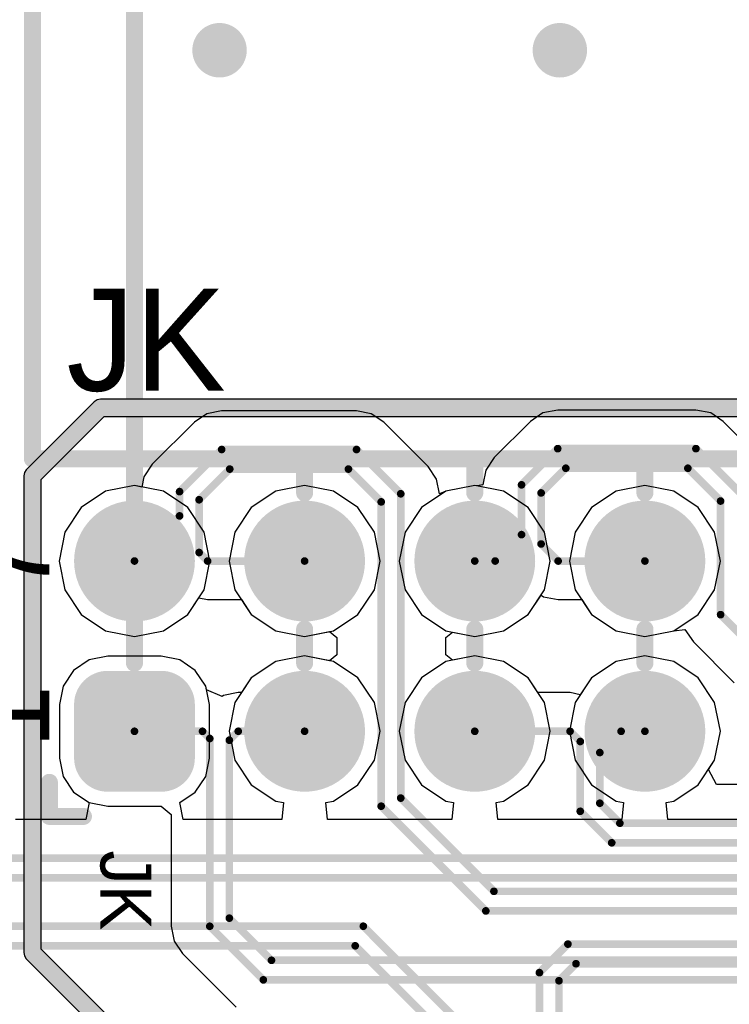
# Model space of a CAD drawing. Header units: millimetres. Extents: x 1.4 to 10.4, y 0 to 10.9.
# Tile 166 of 177: x 7.533 to 7.95, y 5.515 to 6.093. Entities that reach past the tile are written whole.
import ezdxf

# ---------------------------------------------------------------- set-up
doc = ezdxf.new("R2010")
doc.units = ezdxf.units.MM
doc.header["$MEASUREMENT"] = 0
for name, color, linetype in [('BottomLayer', 5, 'Continuous'), ('BottomSolder', 6, 'Continuous'), ('DrillDrawing', 1, 'Continuous'), ('DrillGuide', 244, 'Continuous'), ('InternalPlane1', 76, 'Continuous'), ('InternalPlane2', 16, 'Continuous'), ('Mechanical2', 216, 'Continuous'), ('Mechanical31', 56, 'Continuous'), ('MultiLayer', 9, 'Continuous'), ('TopLayer', 1, 'Continuous'), ('TopOverlay', 2, 'Continuous'), ('TopSolder', 216, 'Continuous')]:
    doc.layers.add(name, color=color, linetype=linetype)

msp = doc.modelspace()

# ---------------------------------------------------------------- linework, layer by layer
at = {"layer": 'BottomLayer'}
for p, q in [((7.64256, 5.86146), (7.6352, 5.85654)), ((7.65124, 5.86319), (7.64256, 5.86146)), ((7.7305, 5.86319), (7.65124, 5.86319)), ((7.73918, 5.86146), (7.7305, 5.86319)), ((7.7305, 5.86319), (7.7305, 5.86319)), ((7.74654, 5.85654), (7.73918, 5.86146)), ((7.84006, 5.86196), (7.8327, 5.85704)), ((7.84874, 5.86369), (7.84006, 5.86196)), ((7.93, 5.86369), (7.84874, 5.86369)), ((7.84874, 5.86369), (7.84874, 5.86369)), ((7.93868, 5.86196), (7.93, 5.86369)), ((7.93, 5.86369), (7.93, 5.86369)), ((7.94604, 5.85704), (7.93868, 5.86196)), ((7.6352, 5.85654), (7.61046, 5.8318)), ((7.6352, 5.85654), (7.6352, 5.85654)), ((7.77254, 5.83054), (7.74654, 5.85654)), ((7.8327, 5.85704), (7.81146, 5.8358)), ((7.8327, 5.85704), (7.8327, 5.85704)), ((7.97204, 5.83104), (7.94604, 5.85704)), ((7.81146, 5.8358), (7.80654, 5.82844)), ((7.61046, 5.8318), (7.60554, 5.82444)), ((7.77746, 5.82318), (7.77254, 5.83054)), ((7.77254, 5.83054), (7.77254, 5.83054)), ((7.60554, 5.82444), (7.60435, 5.81848)), ((7.80654, 5.82844), (7.80481, 5.81976)), ((7.6, 5.81935), (7.58303, 5.81597)), ((7.60435, 5.81848), (7.6, 5.81935)), ((7.77919, 5.8145), (7.77746, 5.82318)), ((7.8, 5.81935), (7.78303, 5.81597)), ((7.80137, 5.81908), (7.8, 5.81935)), ((7.80481, 5.81976), (7.80137, 5.81908)), ((7.58303, 5.81597), (7.56864, 5.80636)), ((7.78303, 5.81597), (7.77919, 5.8145)), ((7.77919, 5.8145), (7.77919, 5.8145)), ((7.78303, 5.81597), (7.78303, 5.81597)), ((7.78303, 5.81597), (7.78303, 5.81597)), ((7.56864, 5.80636), (7.55903, 5.79197)), ((7.55903, 5.79197), (7.55565, 5.775)), ((7.55565, 5.775), (7.55903, 5.75803)), ((7.55903, 5.75803), (7.56864, 5.74364)), ((7.83136, 5.74364), (7.83893, 5.75497)), ((7.83893, 5.75497), (7.84032, 5.75404)), ((7.63136, 5.74364), (7.63784, 5.75334)), ((7.63784, 5.75334), (7.643, 5.75231)), ((7.643, 5.75231), (7.643, 5.75231)), ((7.643, 5.75231), (7.66285, 5.75231)), ((7.66285, 5.75231), (7.66864, 5.74364)), ((7.84032, 5.75404), (7.849, 5.75231)), ((7.849, 5.75231), (7.86285, 5.75231)), ((7.86285, 5.75231), (7.86864, 5.74364)), ((7.56864, 5.74364), (7.58303, 5.73403)), ((7.61697, 5.73403), (7.63136, 5.74364)), ((7.66864, 5.74364), (7.68303, 5.73403)), ((7.81697, 5.73403), (7.83136, 5.74364)), ((7.86864, 5.74364), (7.88303, 5.73403)), ((7.58303, 5.73403), (7.6, 5.73065)), ((7.6, 5.73065), (7.61697, 5.73403)), ((7.68303, 5.73403), (7.7, 5.73065)), ((7.7, 5.73065), (7.71458, 5.73355)), ((7.71458, 5.73355), (7.71891, 5.73)), ((7.78295, 5.73), (7.78692, 5.73325)), ((7.78692, 5.73325), (7.8, 5.73065)), ((7.8, 5.73065), (7.81697, 5.73403)), ((7.88303, 5.73403), (7.9, 5.73065)), ((7.9, 5.73065), (7.91697, 5.73403)), ((7.91697, 5.73403), (7.92354, 5.73482)), ((7.91697, 5.73403), (7.91697, 5.73403)), ((7.91697, 5.73403), (7.91697, 5.73403)), ((7.92354, 5.73482), (7.92354, 5.73482)), ((7.92354, 5.73482), (7.92354, 5.73482)), ((7.92354, 5.73482), (7.92846, 5.72746)), ((7.71891, 5.73), (7.71891, 5.72)), ((7.78295, 5.72), (7.78295, 5.73)), ((7.92846, 5.72746), (7.95246, 5.70346)), ((7.71891, 5.72), (7.71458, 5.71645)), ((7.78692, 5.71675), (7.78295, 5.72)), ((7.57343, 5.71689), (7.56425, 5.71075)), ((7.58425, 5.71904), (7.57343, 5.71689)), ((7.61575, 5.71904), (7.58425, 5.71904)), ((7.62657, 5.71689), (7.61575, 5.71904)), ((7.63575, 5.71075), (7.62657, 5.71689)), ((7.68303, 5.71597), (7.66864, 5.70636)), ((7.7, 5.71935), (7.68303, 5.71597)), ((7.71458, 5.71645), (7.7, 5.71935)), ((7.8, 5.71935), (7.78692, 5.71675)), ((7.81697, 5.71597), (7.8, 5.71935)), ((7.83136, 5.70636), (7.81697, 5.71597)), ((7.88303, 5.71597), (7.86864, 5.70636)), ((7.9, 5.71935), (7.88303, 5.71597)), ((7.91697, 5.71597), (7.9, 5.71935)), ((7.93136, 5.70636), (7.91697, 5.71597)), ((7.56425, 5.71075), (7.55811, 5.70157)), ((7.64189, 5.70157), (7.63575, 5.71075)), ((7.66864, 5.70636), (7.66285, 5.69769)), ((7.83715, 5.69769), (7.83136, 5.70636)), ((7.86864, 5.70636), (7.86204, 5.69648)), ((7.94097, 5.69197), (7.93136, 5.70636)), ((7.55811, 5.70157), (7.55596, 5.69075)), ((7.64234, 5.69929), (7.64189, 5.70157)), ((7.65158, 5.69546), (7.64234, 5.69929)), ((7.661, 5.69769), (7.65232, 5.69596)), ((7.66285, 5.69769), (7.661, 5.69769)), ((7.661, 5.69769), (7.661, 5.69769)), ((7.856, 5.69769), (7.83715, 5.69769)), ((7.86204, 5.69648), (7.856, 5.69769)), ((7.856, 5.69769), (7.856, 5.69769)), ((7.55596, 5.69075), (7.55596, 5.65925)), ((7.65232, 5.69596), (7.65158, 5.69546)), ((7.94435, 5.675), (7.94097, 5.69197)), ((7.94097, 5.65803), (7.94435, 5.675)), ((7.55596, 5.65925), (7.55811, 5.64843)), ((7.93728, 5.65251), (7.94097, 5.65803)), ((7.942, 5.64369), (7.93728, 5.65251)), ((7.55811, 5.64843), (7.56425, 5.63925)), ((7.56425, 5.63925), (7.57343, 5.63311)), ((7.96041, 5.64369), (7.942, 5.64369)), ((7.57343, 5.63311), (7.58425, 5.63096)), ((7.58425, 5.63096), (7.61575, 5.63096)), ((7.61575, 5.63096), (7.62156, 5.62619)), ((7.62156, 5.62619), (7.62156, 5.56049)), ((7.62156, 5.56049), (7.62156, 5.56049)), ((7.62156, 5.56049), (7.62329, 5.55181)), ((7.62329, 5.55181), (7.62821, 5.54445)), ((7.62821, 5.54445), (7.6597, 5.51296))]:
    msp.add_line(p, q, dxfattribs=at)
for points, const_width in [([(7.644, 6.075, 1), (7.656, 6.075, 1)], 0.012), ([(7.844, 6.075, 1), (7.856, 6.075, 1)], 0.012), ([(7.65011, 5.8405, 1), (7.65236, 5.8405, 1)], 0.00225), ([(7.65011, 5.8405, 1), (7.65236, 5.8405, 1)], 0.00225), ([(7.72938, 5.8405, 1), (7.73163, 5.8405, 1)], 0.00225), ([(7.72938, 5.8405, 1), (7.73163, 5.8405, 1)], 0.00225), ([(7.84761, 5.841, 1), (7.84986, 5.841, 1)], 0.00225), ([(7.84761, 5.841, 1), (7.84986, 5.841, 1)], 0.00225), ([(7.92887, 5.841, 1), (7.93112, 5.841, 1)], 0.00225), ([(7.92887, 5.841, 1), (7.93112, 5.841, 1)], 0.00225), ([(7.65487, 5.829, 1), (7.65712, 5.829, 1)], 0.00225), ([(7.65487, 5.829, 1), (7.65712, 5.829, 1)], 0.00225), ([(7.72461, 5.829, 1), (7.72686, 5.829, 1)], 0.00225), ([(7.72461, 5.829, 1), (7.72686, 5.829, 1)], 0.00225), ([(7.85238, 5.8295, 1), (7.85463, 5.8295, 1)], 0.00225), ([(7.85238, 5.8295, 1), (7.85463, 5.8295, 1)], 0.00225), ([(7.92411, 5.8295, 1), (7.92636, 5.8295, 1)], 0.00225), ([(7.92411, 5.8295, 1), (7.92636, 5.8295, 1)], 0.00225), ([(7.62538, 5.81576, 1), (7.62763, 5.81576, 1)], 0.00225), ([(7.62538, 5.81576, 1), (7.62763, 5.81576, 1)], 0.00225), ([(7.82637, 5.81976, 1), (7.82862, 5.81976, 1)], 0.00225), ([(7.82637, 5.81976, 1), (7.82862, 5.81976, 1)], 0.00225), ([(7.63687, 5.811, 1), (7.63912, 5.811, 1)], 0.00225), ([(7.63687, 5.811, 1), (7.63912, 5.811, 1)], 0.00225), ([(7.75537, 5.8145, 1), (7.75762, 5.8145, 1)], 0.00225), ([(7.75537, 5.8145, 1), (7.75762, 5.8145, 1)], 0.00225), ([(7.83788, 5.815, 1), (7.84012, 5.815, 1)], 0.00225), ([(7.83788, 5.815, 1), (7.84012, 5.815, 1)], 0.00225), ([(7.94337, 5.81024, 1), (7.94562, 5.81024, 1)], 0.00225), ([(7.94337, 5.81024, 1), (7.94562, 5.81024, 1)], 0.00225), ([(7.58425, 5.775, 1), (7.61575, 5.775, 1)], 0.0315), ([(7.68425, 5.775, 1), (7.71575, 5.775, 1)], 0.0315), ([(7.74388, 5.80974, 1), (7.74613, 5.80974, 1)], 0.00225), ([(7.74388, 5.80974, 1), (7.74613, 5.80974, 1)], 0.00225), ([(7.78425, 5.775, 1), (7.81575, 5.775, 1)], 0.0315), ([(7.88425, 5.775, 1), (7.91575, 5.775, 1)], 0.0315), ([(7.62538, 5.8015, 1), (7.62763, 5.8015, 1)], 0.00225), ([(7.62538, 5.8015, 1), (7.62763, 5.8015, 1)], 0.00225), ([(7.82637, 5.7905, 1), (7.82862, 5.7905, 1)], 0.00225), ([(7.82637, 5.7905, 1), (7.82862, 5.7905, 1)], 0.00225), ([(7.83788, 5.785, 1), (7.84012, 5.785, 1)], 0.00225), ([(7.83788, 5.785, 1), (7.84012, 5.785, 1)], 0.00225), ([(7.63687, 5.78, 1), (7.63912, 5.78, 1)], 0.00225), ([(7.63687, 5.78, 1), (7.63912, 5.78, 1)], 0.00225), ([(7.59887, 5.775, 1), (7.60112, 5.775, 1)], 0.00225), ([(7.64187, 5.775, 1), (7.64412, 5.775, 1)], 0.00225), ([(7.64187, 5.775, 1), (7.64412, 5.775, 1)], 0.00225), ([(7.69888, 5.775, 1), (7.70113, 5.775, 1)], 0.00225), ([(7.79887, 5.775, 1), (7.80112, 5.775, 1)], 0.00225), ([(7.81088, 5.775, 1), (7.81313, 5.775, 1)], 0.00225), ([(7.81088, 5.775, 1), (7.81313, 5.775, 1)], 0.00225), ([(7.84788, 5.775, 1), (7.85013, 5.775, 1)], 0.00225), ([(7.84788, 5.775, 1), (7.85013, 5.775, 1)], 0.00225), ([(7.89888, 5.775, 1), (7.90113, 5.775, 1)], 0.00225), ([(7.94337, 5.7435, 1), (7.94562, 5.7435, 1)], 0.00225), ([(7.94337, 5.7435, 1), (7.94562, 5.7435, 1)], 0.00225), ([(7.57638, 5.69075, 1), (7.59213, 5.69075, 1)], 0.01575), ([(7.60787, 5.69075, 1), (7.62362, 5.69075, 1)], 0.01575), ([(7.68425, 5.675, 1), (7.71575, 5.675, 1)], 0.0315), ([(7.78425, 5.675, 1), (7.81575, 5.675, 1)], 0.0315), ([(7.88425, 5.675, 1), (7.91575, 5.675, 1)], 0.0315), ([(7.57638, 5.65925, 1), (7.59213, 5.65925, 1)], 0.01575), ([(7.59887, 5.675, 1), (7.60112, 5.675, 1)], 0.00225), ([(7.60787, 5.65925, 1), (7.62362, 5.65925, 1)], 0.01575), ([(7.63887, 5.675, 1), (7.64112, 5.675, 1)], 0.00225), ([(7.63887, 5.675, 1), (7.64112, 5.675, 1)], 0.00225), ([(7.65988, 5.675, 1), (7.66212, 5.675, 1)], 0.00225), ([(7.65988, 5.675, 1), (7.66212, 5.675, 1)], 0.00225), ([(7.69888, 5.675, 1), (7.70113, 5.675, 1)], 0.00225), ([(7.79887, 5.675, 1), (7.80112, 5.675, 1)], 0.00225), ([(7.85487, 5.675, 1), (7.85712, 5.675, 1)], 0.00225), ([(7.85487, 5.675, 1), (7.85712, 5.675, 1)], 0.00225), ([(7.88488, 5.675, 1), (7.88713, 5.675, 1)], 0.00225), ([(7.88488, 5.675, 1), (7.88713, 5.675, 1)], 0.00225), ([(7.89888, 5.675, 1), (7.90113, 5.675, 1)], 0.00225), ([(7.64313, 5.67075, 1), (7.64537, 5.67075, 1)], 0.00225), ([(7.64313, 5.67075, 1), (7.64537, 5.67075, 1)], 0.00225), ([(7.65463, 5.66975, 1), (7.65688, 5.66975, 1)], 0.00225), ([(7.65463, 5.66975, 1), (7.65688, 5.66975, 1)], 0.00225), ([(7.86088, 5.669, 1), (7.86313, 5.669, 1)], 0.00225), ([(7.86088, 5.669, 1), (7.86313, 5.669, 1)], 0.00225), ([(7.87237, 5.6625, 1), (7.87462, 5.6625, 1)], 0.00225), ([(7.87237, 5.6625, 1), (7.87462, 5.6625, 1)], 0.00225), ([(7.74388, 5.631, 1), (7.74613, 5.631, 1)], 0.00225), ([(7.74388, 5.631, 1), (7.74613, 5.631, 1)], 0.00225), ([(7.75537, 5.63576, 1), (7.75762, 5.63576, 1)], 0.00225), ([(7.75537, 5.63576, 1), (7.75762, 5.63576, 1)], 0.00225), ([(7.87237, 5.63276, 1), (7.87462, 5.63276, 1)], 0.00225), ([(7.87237, 5.63276, 1), (7.87462, 5.63276, 1)], 0.00225), ([(7.86088, 5.628, 1), (7.86313, 5.628, 1)], 0.00225), ([(7.86088, 5.628, 1), (7.86313, 5.628, 1)], 0.00225), ([(7.88414, 5.621, 1), (7.88639, 5.621, 1)], 0.00225), ([(7.88414, 5.621, 1), (7.88639, 5.621, 1)], 0.00225), ([(7.87937, 5.6095, 1), (7.88162, 5.6095, 1)], 0.00225), ([(7.87937, 5.6095, 1), (7.88162, 5.6095, 1)], 0.00225), ([(7.81014, 5.581, 1), (7.81239, 5.581, 1)], 0.00225), ([(7.81014, 5.581, 1), (7.81239, 5.581, 1)], 0.00225), ([(7.80537, 5.5695, 1), (7.80762, 5.5695, 1)], 0.00225), ([(7.80537, 5.5695, 1), (7.80762, 5.5695, 1)], 0.00225), ([(7.65463, 5.56525, 1), (7.65688, 5.56525, 1)], 0.00225), ([(7.65463, 5.56525, 1), (7.65688, 5.56525, 1)], 0.00225), ([(7.64313, 5.56049, 1), (7.64537, 5.56049, 1)], 0.00225), ([(7.64313, 5.56049, 1), (7.64537, 5.56049, 1)], 0.00225), ([(7.67938, 5.5405, 1), (7.68163, 5.5405, 1)], 0.00225), ([(7.67938, 5.5405, 1), (7.68163, 5.5405, 1)], 0.00225), ([(7.67461, 5.529, 1), (7.67686, 5.529, 1)], 0.00225), ([(7.67461, 5.529, 1), (7.67686, 5.529, 1)], 0.00225)]:
    msp.add_lwpolyline(points, format="xyb", close=True, dxfattribs=dict(at, const_width=const_width))
at = {"layer": 'BottomLayer', "const_width": 0.0045}
for points in [[(7.6265, 5.81576), (7.65124, 5.8405)], [(7.65124, 5.8405), (7.7305, 5.8405)], [(7.7305, 5.8405), (7.7565, 5.8145)], [(7.8275, 5.81976), (7.84874, 5.841)], [(7.84874, 5.841), (7.93, 5.841)], [(7.93, 5.841), (7.956, 5.815)], [(7.638, 5.811), (7.656, 5.829)], [(7.656, 5.829), (7.72574, 5.829)], [(7.72574, 5.829), (7.745, 5.80974)], [(7.839, 5.815), (7.8535, 5.8295)], [(7.8535, 5.8295), (7.92524, 5.8295)], [(7.92524, 5.8295), (7.9445, 5.81024)], [(7.6265, 5.8015), (7.6265, 5.81576)], [(7.8275, 5.7905), (7.8275, 5.81976)], [(7.638, 5.78), (7.638, 5.811)], [(7.7565, 5.63576), (7.7565, 5.8145)], [(7.839, 5.785), (7.839, 5.815)], [(7.9445, 5.7435), (7.9445, 5.81024)], [(7.745, 5.631), (7.745, 5.80974)], [(7.6, 5.775), (7.6265, 5.8015)], [(7.812, 5.775), (7.8275, 5.7905)], [(7.839, 5.785), (7.849, 5.775)], [(7.638, 5.78), (7.643, 5.775)], [(7.643, 5.775), (7.7, 5.775)], [(7.8, 5.775), (7.812, 5.775)], [(7.849, 5.775), (7.9, 5.775)], [(7.9445, 5.7435), (7.9685, 5.7195)], [(7.6, 5.675), (7.64, 5.675)], [(7.64, 5.675), (7.64425, 5.67075)], [(7.65575, 5.66975), (7.661, 5.675)], [(7.661, 5.675), (7.7, 5.675)], [(7.8, 5.675), (7.856, 5.675)], [(7.856, 5.675), (7.862, 5.669)], [(7.8735, 5.6625), (7.886, 5.675)], [(7.886, 5.675), (7.9, 5.675)], [(7.64425, 5.56049), (7.64425, 5.67075)], [(7.65575, 5.56525), (7.65575, 5.66975)], [(7.862, 5.628), (7.862, 5.669)], [(7.8735, 5.63276), (7.8735, 5.6625)], [(7.745, 5.631), (7.8065, 5.5695)], [(7.7565, 5.63576), (7.81126, 5.581)], [(7.8735, 5.63276), (7.88526, 5.621)], [(7.862, 5.628), (7.8805, 5.6095)], [(7.88526, 5.621), (8.19026, 5.621)], [(7.8805, 5.6095), (8.1855, 5.6095)], [(7.81126, 5.581), (8.17026, 5.581)], [(7.8065, 5.5695), (8.1655, 5.5695)], [(7.65575, 5.56525), (7.6805, 5.5405)], [(7.64425, 5.56049), (7.67574, 5.529)], [(7.6805, 5.5405), (8.15076, 5.5405)], [(7.67574, 5.529), (8.146, 5.529)]]:
    msp.add_lwpolyline(points, dxfattribs=at)
at = {"layer": 'BottomLayer'}
for points in [[(7.58425, 5.6435), (7.61575, 5.6435), (7.58425, 5.7065), (7.61575, 5.7065)], [(7.5685, 5.65925), (7.6315, 5.65925), (7.5685, 5.69075), (7.6315, 5.69075)]]:
    msp.add_solid(points, dxfattribs=at)
at = {"layer": 'BottomSolder'}
for points, const_width in [([(7.58225, 5.775, 1), (7.61775, 5.775, 1)], 0.0355), ([(7.68225, 5.775, 1), (7.71775, 5.775, 1)], 0.0355), ([(7.78225, 5.775, 1), (7.81775, 5.775, 1)], 0.0355), ([(7.88225, 5.775, 1), (7.91775, 5.775, 1)], 0.0355), ([(7.57438, 5.69075, 1), (7.59413, 5.69075, 1)], 0.01975), ([(7.60587, 5.69075, 1), (7.62562, 5.69075, 1)], 0.01975), ([(7.68225, 5.675, 1), (7.71775, 5.675, 1)], 0.0355), ([(7.78225, 5.675, 1), (7.81775, 5.675, 1)], 0.0355), ([(7.88225, 5.675, 1), (7.91775, 5.675, 1)], 0.0355), ([(7.57438, 5.65925, 1), (7.59413, 5.65925, 1)], 0.01975), ([(7.60587, 5.65925, 1), (7.62562, 5.65925, 1)], 0.01975)]:
    msp.add_lwpolyline(points, format="xyb", close=True, dxfattribs=dict(at, const_width=const_width))
for points in [[(7.58425, 5.6395), (7.61575, 5.6395), (7.58425, 5.7105), (7.61575, 5.7105)], [(7.5645, 5.65925), (7.6355, 5.65925), (7.5645, 5.69075), (7.6355, 5.69075)]]:
    msp.add_solid(points, dxfattribs=at)
at = {"layer": 'DrillDrawing', "const_width": 0.006}
for points in [[(7.647, 6.075, 1), (7.653, 6.075, 1)], [(7.847, 6.075, 1), (7.853, 6.075, 1)]]:
    msp.add_lwpolyline(points, format="xyb", close=True, dxfattribs=at)
at = {"layer": 'DrillGuide', "const_width": 0.006}
for points in [[(7.647, 6.075, 1), (7.653, 6.075, 1)], [(7.847, 6.075, 1), (7.853, 6.075, 1)]]:
    msp.add_lwpolyline(points, format="xyb", close=True, dxfattribs=at)
at = {"layer": 'InternalPlane1', "const_width": 0.03165}
for points in [[(7.58417, 5.775, 1), (7.61583, 5.775, 1)], [(7.68417, 5.775, 1), (7.71583, 5.775, 1)], [(7.78417, 5.775, 1), (7.81583, 5.775, 1)], [(7.88417, 5.775, 1), (7.91583, 5.775, 1)], [(7.58417, 5.675, 1), (7.61583, 5.675, 1)], [(7.68417, 5.675, 1), (7.71583, 5.675, 1)], [(7.78417, 5.675, 1), (7.81583, 5.675, 1)], [(7.88417, 5.675, 1), (7.91583, 5.675, 1)]]:
    msp.add_lwpolyline(points, format="xyb", close=True, dxfattribs=at)
at = {"layer": 'InternalPlane2'}
for p, q in [((7.58, 5.8701), (7.57805, 5.86971)), ((9.07, 5.8701), (7.58, 5.8701)), ((7.5764, 5.8686), (7.5364, 5.8286)), ((7.57805, 5.86971), (7.5764, 5.8686)), ((7.5451, 5.82289), (7.58211, 5.8599)), ((7.58211, 5.8599), (8.4349, 5.8599)), ((7.53529, 5.82695), (7.5349, 5.825)), ((7.5349, 5.825), (7.5349, 5.545)), ((7.5364, 5.8286), (7.53529, 5.82695)), ((7.5451, 5.54711), (7.5451, 5.82289)), ((7.58211, 5.5101), (7.5451, 5.54711)), ((7.5349, 5.545), (7.53529, 5.54305)), ((7.53529, 5.54305), (7.5364, 5.5414)), ((7.5364, 5.5414), (7.5764, 5.5014))]:
    msp.add_line(p, q, dxfattribs=at)
for points, const_width in [([(7.642, 6.075, 1), (7.658, 6.075, 1)], 0.016), ([(7.842, 6.075, 1), (7.858, 6.075, 1)], 0.016), ([(7.5775, 5.865, 1), (7.5825, 5.865, 1)], 0.005), ([(7.5775, 5.865, 1), (7.5825, 5.865, 1)], 0.005), ([(7.5375, 5.825, 1), (7.5425, 5.825, 1)], 0.005), ([(7.5375, 5.825, 1), (7.5425, 5.825, 1)], 0.005), ([(7.58417, 5.775, 1), (7.61583, 5.775, 1)], 0.03165), ([(7.68417, 5.775, 1), (7.71583, 5.775, 1)], 0.03165), ([(7.78417, 5.775, 1), (7.81583, 5.775, 1)], 0.03165), ([(7.88417, 5.775, 1), (7.91583, 5.775, 1)], 0.03165), ([(7.58417, 5.675, 1), (7.61583, 5.675, 1)], 0.03165), ([(7.68417, 5.675, 1), (7.71583, 5.675, 1)], 0.03165), ([(7.78417, 5.675, 1), (7.81583, 5.675, 1)], 0.03165), ([(7.88417, 5.675, 1), (7.91583, 5.675, 1)], 0.03165), ([(7.5375, 5.545, 1), (7.5425, 5.545, 1)], 0.005), ([(7.5375, 5.545, 1), (7.5425, 5.545, 1)], 0.005)]:
    msp.add_lwpolyline(points, format="xyb", close=True, dxfattribs=dict(at, const_width=const_width))
at = {"layer": 'InternalPlane2', "const_width": 0.01}
for points in [[(7.54, 5.825), (7.58, 5.865)], [(7.58, 5.865), (9.07, 5.865)], [(7.54, 5.545), (7.54, 5.825)], [(7.54, 5.545), (7.58, 5.505)]]:
    msp.add_lwpolyline(points, dxfattribs=at)
at = {"layer": 'Mechanical2', "const_width": 0.01}
msp.add_lwpolyline([(7.6, 5.7205), (7.6, 6.235)], dxfattribs=at)
msp.add_lwpolyline([(7.6, 5.7205), (7.6, 6.235)], dxfattribs=at)
at = {"layer": 'Mechanical2', "const_width": 0.005}
msp.add_lwpolyline([(7.5975, 5.7205, 1), (7.6025, 5.7205, 1)], format="xyb", close=True, dxfattribs=at)
msp.add_lwpolyline([(7.5975, 5.7205, 1), (7.6025, 5.7205, 1)], format="xyb", close=True, dxfattribs=at)
at = {"layer": 'MultiLayer', "const_width": 0.012}
for points in [[(7.644, 6.075, 1), (7.656, 6.075, 1)], [(7.844, 6.075, 1), (7.856, 6.075, 1)]]:
    msp.add_lwpolyline(points, format="xyb", close=True, dxfattribs=at)
at = {"layer": 'TopLayer'}
for p, q in [((7.6, 5.81935), (7.58303, 5.81597)), ((7.61697, 5.81597), (7.6, 5.81935)), ((7.7, 5.81935), (7.68303, 5.81597)), ((7.71697, 5.81597), (7.7, 5.81935)), ((7.8, 5.81935), (7.78303, 5.81597)), ((7.81697, 5.81597), (7.8, 5.81935)), ((7.9, 5.81935), (7.88303, 5.81597)), ((7.91697, 5.81597), (7.9, 5.81935)), ((7.58303, 5.81597), (7.56864, 5.80636)), ((7.63136, 5.80636), (7.61697, 5.81597)), ((7.68303, 5.81597), (7.66864, 5.80636)), ((7.73136, 5.80636), (7.71697, 5.81597)), ((7.78303, 5.81597), (7.76864, 5.80636)), ((7.83136, 5.80636), (7.81697, 5.81597)), ((7.88303, 5.81597), (7.86864, 5.80636)), ((7.93136, 5.80636), (7.91697, 5.81597)), ((7.56864, 5.80636), (7.55903, 5.79197)), ((7.64097, 5.79197), (7.63136, 5.80636)), ((7.66864, 5.80636), (7.65903, 5.79197)), ((7.74097, 5.79197), (7.73136, 5.80636)), ((7.76864, 5.80636), (7.75903, 5.79197)), ((7.84097, 5.79197), (7.83136, 5.80636)), ((7.86864, 5.80636), (7.85903, 5.79197)), ((7.94097, 5.79197), (7.93136, 5.80636)), ((7.55903, 5.79197), (7.55565, 5.775)), ((7.64435, 5.775), (7.64097, 5.79197)), ((7.65903, 5.79197), (7.65565, 5.775)), ((7.74435, 5.775), (7.74097, 5.79197)), ((7.75903, 5.79197), (7.75565, 5.775)), ((7.84435, 5.775), (7.84097, 5.79197)), ((7.85903, 5.79197), (7.85565, 5.775)), ((7.94435, 5.775), (7.94097, 5.79197)), ((7.55565, 5.775), (7.55903, 5.75803)), ((7.64097, 5.75803), (7.64435, 5.775)), ((7.65565, 5.775), (7.65903, 5.75803)), ((7.74097, 5.75803), (7.74435, 5.775)), ((7.75565, 5.775), (7.75903, 5.75803)), ((7.84097, 5.75803), (7.84435, 5.775)), ((7.85565, 5.775), (7.85903, 5.75803)), ((7.94097, 5.75803), (7.94435, 5.775)), ((7.55903, 5.75803), (7.56864, 5.74364)), ((7.63136, 5.74364), (7.64097, 5.75803)), ((7.65903, 5.75803), (7.66864, 5.74364)), ((7.73136, 5.74364), (7.74097, 5.75803)), ((7.75903, 5.75803), (7.76864, 5.74364)), ((7.83136, 5.74364), (7.84097, 5.75803)), ((7.85903, 5.75803), (7.86864, 5.74364)), ((7.93136, 5.74364), (7.94097, 5.75803)), ((7.56864, 5.74364), (7.58303, 5.73403)), ((7.61697, 5.73403), (7.63136, 5.74364)), ((7.66864, 5.74364), (7.68303, 5.73403)), ((7.71697, 5.73403), (7.73136, 5.74364)), ((7.76864, 5.74364), (7.78303, 5.73403)), ((7.81697, 5.73403), (7.83136, 5.74364)), ((7.86864, 5.74364), (7.88303, 5.73403)), ((7.91697, 5.73403), (7.93136, 5.74364)), ((7.58303, 5.73403), (7.6, 5.73065)), ((7.6, 5.73065), (7.61697, 5.73403)), ((7.68303, 5.73403), (7.7, 5.73065)), ((7.7, 5.73065), (7.71697, 5.73403)), ((7.78303, 5.73403), (7.8, 5.73065)), ((7.8, 5.73065), (7.81697, 5.73403)), ((7.88303, 5.73403), (7.9, 5.73065)), ((7.9, 5.73065), (7.91697, 5.73403)), ((7.57343, 5.71689), (7.56425, 5.71075)), ((7.58425, 5.71904), (7.57343, 5.71689)), ((7.61575, 5.71904), (7.58425, 5.71904)), ((7.62657, 5.71689), (7.61575, 5.71904)), ((7.63575, 5.71075), (7.62657, 5.71689)), ((7.68303, 5.71597), (7.66864, 5.70636)), ((7.7, 5.71935), (7.68303, 5.71597)), ((7.71697, 5.71597), (7.7, 5.71935)), ((7.73136, 5.70636), (7.71697, 5.71597)), ((7.78303, 5.71597), (7.76864, 5.70636)), ((7.8, 5.71935), (7.78303, 5.71597)), ((7.81697, 5.71597), (7.8, 5.71935)), ((7.83136, 5.70636), (7.81697, 5.71597)), ((7.88303, 5.71597), (7.86864, 5.70636)), ((7.9, 5.71935), (7.88303, 5.71597)), ((7.91697, 5.71597), (7.9, 5.71935)), ((7.93136, 5.70636), (7.91697, 5.71597)), ((7.56425, 5.71075), (7.55811, 5.70157)), ((7.64189, 5.70157), (7.63575, 5.71075)), ((7.66864, 5.70636), (7.65903, 5.69197)), ((7.74097, 5.69197), (7.73136, 5.70636)), ((7.76864, 5.70636), (7.75903, 5.69197)), ((7.84097, 5.69197), (7.83136, 5.70636)), ((7.86864, 5.70636), (7.85903, 5.69197)), ((7.94097, 5.69197), (7.93136, 5.70636)), ((7.55811, 5.70157), (7.55596, 5.69075)), ((7.64404, 5.69075), (7.64189, 5.70157)), ((7.55596, 5.69075), (7.55596, 5.65925)), ((7.64404, 5.65925), (7.64404, 5.69075)), ((7.65903, 5.69197), (7.65565, 5.675)), ((7.74435, 5.675), (7.74097, 5.69197)), ((7.75903, 5.69197), (7.75565, 5.675)), ((7.84435, 5.675), (7.84097, 5.69197)), ((7.85903, 5.69197), (7.85565, 5.675)), ((7.94435, 5.675), (7.94097, 5.69197)), ((7.65565, 5.675), (7.65903, 5.65803)), ((7.74097, 5.65803), (7.74435, 5.675)), ((7.75565, 5.675), (7.75903, 5.65803)), ((7.84097, 5.65803), (7.84435, 5.675)), ((7.85565, 5.675), (7.85903, 5.65803)), ((7.94097, 5.65803), (7.94435, 5.675)), ((7.55596, 5.65925), (7.55811, 5.64843)), ((7.64189, 5.64843), (7.64404, 5.65925)), ((7.65903, 5.65803), (7.66864, 5.64364)), ((7.73136, 5.64364), (7.74097, 5.65803)), ((7.75903, 5.65803), (7.76864, 5.64364)), ((7.83136, 5.64364), (7.84097, 5.65803)), ((7.85903, 5.65803), (7.86864, 5.64364)), ((7.93136, 5.64364), (7.94097, 5.65803)), ((7.55811, 5.64843), (7.56425, 5.63925)), ((7.63575, 5.63925), (7.64189, 5.64843)), ((7.56425, 5.63925), (7.57343, 5.63311)), ((7.62657, 5.63311), (7.63575, 5.63925)), ((7.66864, 5.64364), (7.68303, 5.63403)), ((7.71697, 5.63403), (7.73136, 5.64364)), ((7.76864, 5.64364), (7.78303, 5.63403)), ((7.81697, 5.63403), (7.83136, 5.64364)), ((7.86864, 5.64364), (7.88303, 5.63403)), ((7.91697, 5.63403), (7.93136, 5.64364)), ((7.57343, 5.63311), (7.57145, 5.62319)), ((7.62855, 5.62319), (7.62657, 5.63311)), ((7.68303, 5.63403), (7.6875, 5.63314)), ((7.6875, 5.63314), (7.68652, 5.62319)), ((7.7125, 5.63314), (7.71697, 5.63403)), ((7.71348, 5.62319), (7.7125, 5.63314)), ((7.78303, 5.63403), (7.7875, 5.63314)), ((7.7875, 5.63314), (7.78652, 5.62319)), ((7.8125, 5.63314), (7.81697, 5.63403)), ((7.81348, 5.62319), (7.8125, 5.63314)), ((7.88303, 5.63403), (7.8875, 5.63314)), ((7.8875, 5.63314), (7.88652, 5.62319)), ((7.9125, 5.63314), (7.91697, 5.63403)), ((7.91348, 5.62319), (7.9125, 5.63314)), ((7.57145, 5.62319), (7.53016, 5.62319)), ((7.68652, 5.62319), (7.62855, 5.62319)), ((7.78652, 5.62319), (7.71348, 5.62319)), ((7.88652, 5.62319), (7.81348, 5.62319)), ((7.99677, 5.62319), (7.91348, 5.62319))]:
    msp.add_line(p, q, dxfattribs=at)
for points, const_width in [([(7.644, 6.075, 1), (7.656, 6.075, 1)], 0.012), ([(7.844, 6.075, 1), (7.856, 6.075, 1)], 0.012), ([(7.58425, 5.775, 1), (7.61575, 5.775, 1)], 0.0315), ([(7.68425, 5.775, 1), (7.71575, 5.775, 1)], 0.0315), ([(7.78425, 5.775, 1), (7.81575, 5.775, 1)], 0.0315), ([(7.88425, 5.775, 1), (7.91575, 5.775, 1)], 0.0315), ([(7.57638, 5.69075, 1), (7.59213, 5.69075, 1)], 0.01575), ([(7.60787, 5.69075, 1), (7.62362, 5.69075, 1)], 0.01575), ([(7.68425, 5.675, 1), (7.71575, 5.675, 1)], 0.0315), ([(7.78425, 5.675, 1), (7.81575, 5.675, 1)], 0.0315), ([(7.88425, 5.675, 1), (7.91575, 5.675, 1)], 0.0315), ([(7.57638, 5.65925, 1), (7.59213, 5.65925, 1)], 0.01575), ([(7.60787, 5.65925, 1), (7.62362, 5.65925, 1)], 0.01575), ([(7.73337, 5.5605, 1), (7.73562, 5.5605, 1)], 0.00225), ([(7.73337, 5.5605, 1), (7.73562, 5.5605, 1)], 0.00225), ([(7.85361, 5.55, 1), (7.85586, 5.55, 1)], 0.00225), ([(7.85361, 5.55, 1), (7.85586, 5.55, 1)], 0.00225), ([(7.72861, 5.549, 1), (7.73086, 5.549, 1)], 0.00225), ([(7.72861, 5.549, 1), (7.73086, 5.549, 1)], 0.00225), ([(7.85837, 5.5385, 1), (7.86062, 5.5385, 1)], 0.00225), ([(7.85837, 5.5385, 1), (7.86062, 5.5385, 1)], 0.00225), ([(7.83688, 5.53326, 1), (7.83913, 5.53326, 1)], 0.00225), ([(7.83688, 5.53326, 1), (7.83913, 5.53326, 1)], 0.00225), ([(7.84837, 5.5285, 1), (7.85062, 5.5285, 1)], 0.00225), ([(7.84837, 5.5285, 1), (7.85062, 5.5285, 1)], 0.00225)]:
    msp.add_lwpolyline(points, format="xyb", close=True, dxfattribs=dict(at, const_width=const_width))
at = {"layer": 'TopLayer', "const_width": 0.0045}
for points in [[(7.52076, 5.6005), (8.28476, 5.6005)], [(7.516, 5.589), (8.28, 5.589)], [(7.49, 5.5605), (7.7345, 5.5605)], [(7.7345, 5.5605), (7.8345, 5.4605)], [(7.838, 5.53326), (7.85474, 5.55)], [(7.85474, 5.55), (8.282, 5.55)], [(7.48524, 5.549), (7.72974, 5.549)], [(7.72974, 5.549), (7.82974, 5.449)], [(7.8495, 5.5285), (7.8595, 5.5385)], [(7.8595, 5.5385), (8.28676, 5.5385)], [(7.838, 5.503), (7.838, 5.53326)], [(7.8495, 5.50776), (7.8495, 5.5285)]]:
    msp.add_lwpolyline(points, dxfattribs=at)
at = {"layer": 'TopLayer'}
for points in [[(7.58425, 5.6435), (7.61575, 5.6435), (7.58425, 5.7065), (7.61575, 5.7065)], [(7.5685, 5.65925), (7.6315, 5.65925), (7.5685, 5.69075), (7.6315, 5.69075)]]:
    msp.add_solid(points, dxfattribs=at)
at = {"layer": 'TopOverlay', "const_width": 0.01}
for points in [[(7.54, 5.835), (7.54, 6.17)], [(7.54, 5.835), (8.16, 5.835)], [(7.6, 5.815), (7.6, 5.835)], [(7.7, 5.815), (7.7, 5.835)], [(7.8, 5.815), (7.8, 5.835)], [(7.9, 5.815), (7.9, 5.835)], [(7.6, 5.715), (7.6, 5.735)], [(7.7, 5.715), (7.7, 5.735)], [(7.8, 5.715), (7.8, 5.735)], [(7.9, 5.715), (7.9, 5.735)], [(7.55, 5.625), (7.55, 5.645)], [(7.55, 5.625), (7.57, 5.625)]]:
    msp.add_lwpolyline(points, dxfattribs=at)
at = {"layer": 'TopOverlay', "const_width": 0.005}
for points in [[(7.5375, 5.835, 1), (7.5425, 5.835, 1)], [(7.5375, 5.835, 1), (7.5425, 5.835, 1)], [(7.5975, 5.835, 1), (7.6025, 5.835, 1)], [(7.6975, 5.835, 1), (7.7025, 5.835, 1)], [(7.7975, 5.835, 1), (7.8025, 5.835, 1)], [(7.8975, 5.835, 1), (7.9025, 5.835, 1)], [(7.5975, 5.815, 1), (7.6025, 5.815, 1)], [(7.6975, 5.815, 1), (7.7025, 5.815, 1)], [(7.7975, 5.815, 1), (7.8025, 5.815, 1)], [(7.8975, 5.815, 1), (7.9025, 5.815, 1)], [(7.5975, 5.735, 1), (7.6025, 5.735, 1)], [(7.6975, 5.735, 1), (7.7025, 5.735, 1)], [(7.7975, 5.735, 1), (7.8025, 5.735, 1)], [(7.8975, 5.735, 1), (7.9025, 5.735, 1)], [(7.5975, 5.715, 1), (7.6025, 5.715, 1)], [(7.6975, 5.715, 1), (7.7025, 5.715, 1)], [(7.7975, 5.715, 1), (7.8025, 5.715, 1)], [(7.8975, 5.715, 1), (7.9025, 5.715, 1)], [(7.5475, 5.645, 1), (7.5525, 5.645, 1)], [(7.5475, 5.625, 1), (7.5525, 5.625, 1)], [(7.5475, 5.625, 1), (7.5525, 5.625, 1)], [(7.5675, 5.625, 1), (7.5725, 5.625, 1)]]:
    msp.add_lwpolyline(points, format="xyb", close=True, dxfattribs=at)
at = {"layer": 'TopSolder'}
for points, const_width in [([(7.58225, 5.775, 1), (7.61775, 5.775, 1)], 0.0355), ([(7.68225, 5.775, 1), (7.71775, 5.775, 1)], 0.0355), ([(7.78225, 5.775, 1), (7.81775, 5.775, 1)], 0.0355), ([(7.88225, 5.775, 1), (7.91775, 5.775, 1)], 0.0355), ([(7.57438, 5.69075, 1), (7.59413, 5.69075, 1)], 0.01975), ([(7.60587, 5.69075, 1), (7.62562, 5.69075, 1)], 0.01975), ([(7.68225, 5.675, 1), (7.71775, 5.675, 1)], 0.0355), ([(7.78225, 5.675, 1), (7.81775, 5.675, 1)], 0.0355), ([(7.88225, 5.675, 1), (7.91775, 5.675, 1)], 0.0355), ([(7.57438, 5.65925, 1), (7.59413, 5.65925, 1)], 0.01975), ([(7.60587, 5.65925, 1), (7.62562, 5.65925, 1)], 0.01975)]:
    msp.add_lwpolyline(points, format="xyb", close=True, dxfattribs=dict(at, const_width=const_width))
for points in [[(7.58425, 5.6395), (7.61575, 5.6395), (7.58425, 5.7105), (7.61575, 5.7105)], [(7.5645, 5.65925), (7.6355, 5.65925), (7.5645, 5.69075), (7.6355, 5.69075)]]:
    msp.add_solid(points, dxfattribs=at)

# ---------------------------------------------------------------- texts
at = {"layer": 'Mechanical31'}
msp.add_text('JK', height=0.06, rotation=360, dxfattribs=at).set_placement((7.56, 5.875))
at = {"layer": 'TopOverlay'}
for s, height, rotation, p in [('7', 0.05, 90, (7.55, 5.755)), ('1', 0.05, 90, (7.55, 5.665)), ('JK', 0.03, 270, (7.58, 5.605))]:
    msp.add_text(s, height=height, rotation=rotation, dxfattribs=at).set_placement(p)

doc.saveas('drawing.dxf')
